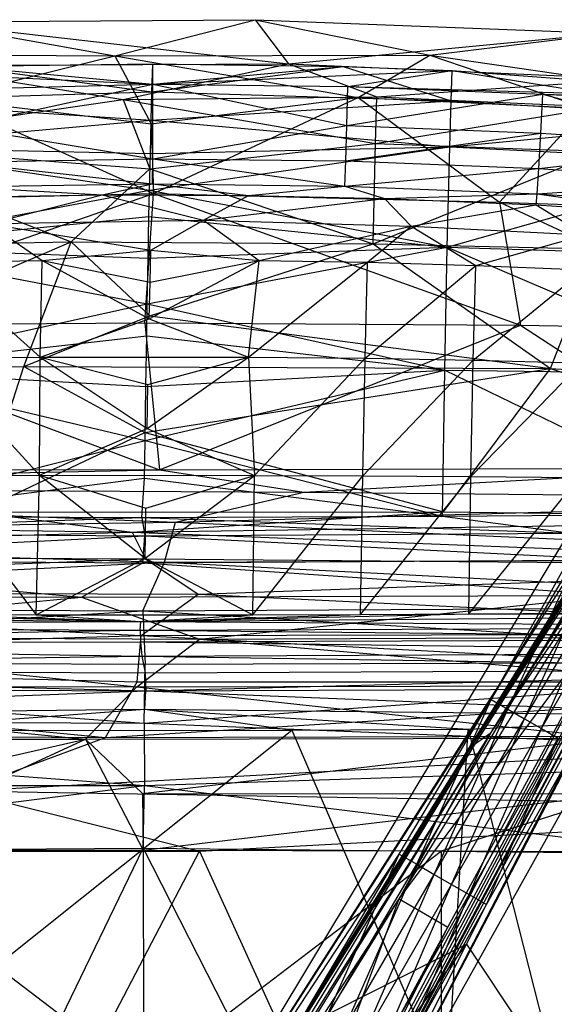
# Model space of a CAD drawing. Header units: inches. Extents: x -13.8 to 13.8, y -14.8 to 12.9.
# Tile 7 of 8: x -1 to 4.3, y 3.1 to 12.9. Entities that reach past the tile are written whole.
import ezdxf

# ---------------------------------------------------------------- set-up
doc = ezdxf.new("R2010")
doc.units = ezdxf.units.IN
doc.layers.get('0').update_dxf_attribs({"true_color": 0xc2ced6})

msp = doc.modelspace()

# ---------------------------------------------------------------- linework, layer by layer
at = {"color": 8, "true_color": 0x8c8177}
for p, q in [((-1.8859, 12.839), (1.3635, 12.8636)), ((-1.8859, 12.839), (-0.0228, 12.5066)), ((-1.8859, 12.839), (1.692, 12.4288)), ((-0.0228, 12.5066), (1.3635, 12.8636)), ((1.3635, 12.8636), (1.692, 12.4288)), ((1.3635, 12.8636), (3.0887, 12.513)), ((1.3635, 12.8636), (4.8367, 12.7292)), ((1.692, 12.4288), (4.8367, 12.7292)), ((3.0887, 12.513), (4.8367, 12.7292)), ((-2.8844, 12.5228), (-0.0228, 12.5066)), ((-1.7278, 12.0862), (-0.0228, 12.5066)), ((-0.0228, 12.5066), (3.0887, 12.513)), ((-0.0228, 12.5066), (0.3383, 11.8345)), ((-0.0228, 12.5066), (2.3823, 12.0942)), ((2.3823, 12.0942), (3.0887, 12.513)), ((3.0887, 12.513), (4.6282, 11.99)), ((3.0887, 12.513), (6.6397, 11.9997)), ((-2.6023, 12.3639), (0.3535, 12.2284)), ((-2.0691, 12.4119), (1.692, 12.4288)), ((-2.0691, 12.4119), (0.0609, 12.076)), ((-1.527, 12.4026), (0.3536, 12.4286)), ((-1.527, 12.4026), (0.3448, 12.1523)), ((-1.527, 12.4026), (0.3535, 12.2284)), ((0.0609, 12.076), (1.692, 12.4288)), ((0.3448, 12.1523), (0.3536, 12.4286)), ((0.3448, 12.1523), (2.2342, 12.4018)), ((0.3535, 12.2284), (0.3536, 12.4286)), ((0.3535, 12.2284), (2.2342, 12.4018)), ((0.3535, 12.2284), (3.3094, 12.3626)), ((0.3536, 12.4286), (2.2342, 12.4018)), ((1.692, 12.4288), (2.5658, 12.1016)), ((1.692, 12.4288), (5.0726, 12.2782)), ((2.2342, 12.4018), (3.2991, 12.0613)), ((2.2342, 12.4018), (3.3094, 12.3626)), ((2.2801, 12.203), (3.3094, 12.3626)), ((3.2991, 12.0613), (3.3094, 12.3626)), ((3.3094, 12.3626), (6.2476, 11.8865)), ((3.3094, 12.3626), (7.3917, 12.0557)), ((2.5658, 12.1016), (5.0726, 12.2782)), ((-3.498, 12.1287), (0.3535, 12.2284)), ((-1.563, 11.8067), (0.3535, 12.2284)), ((0.3523, 11.4886), (0.3535, 12.2284)), ((0.3535, 12.2284), (2.2695, 11.8197)), ((0.3535, 12.2284), (2.2801, 12.203)), ((2.2695, 11.8197), (2.2801, 12.203)), ((2.2801, 12.203), (4.2049, 12.1272)), ((2.2801, 12.203), (7.3917, 12.0557)), ((-2.9478, 11.6364), (0.0609, 12.076)), ((-2.6114, 12.0625), (0.3448, 12.1523)), ((-2.6114, 12.0625), (0.3369, 11.8699)), ((-1.7278, 12.0862), (0.3383, 11.8345)), ((-1.7278, 12.0862), (0.3609, 11.1475)), ((0.0609, 12.076), (2.5658, 12.1016)), ((0.0609, 12.076), (0.3244, 11.3924)), ((0.0609, 12.076), (2.5528, 11.6406)), ((0.3369, 11.8699), (0.3448, 12.1523)), ((0.3369, 11.8699), (3.2991, 12.0613)), ((0.3383, 11.8345), (2.3823, 12.0942)), ((0.3448, 12.1523), (3.2991, 12.0613)), ((0.3609, 11.1475), (2.3823, 12.0942)), ((2.2695, 11.8197), (4.2049, 12.1272)), ((2.3823, 12.0942), (3.7755, 11.0619)), ((2.3823, 12.0942), (4.6282, 11.99)), ((2.5528, 11.6406), (2.5658, 12.1016)), ((2.5658, 12.1016), (4.7773, 12.0038)), ((3.2856, 11.6071), (3.2991, 12.0613)), ((3.2991, 12.0613), (6.2476, 11.8865)), ((4.1841, 11.7435), (4.2049, 12.1272)), ((4.2049, 12.1272), (6.0963, 11.6164)), ((4.2049, 12.1272), (7.3917, 12.0557)), ((4.2049, 12.1272), (7.8624, 11.9741)), ((2.5528, 11.6406), (4.7773, 12.0038)), ((3.7755, 11.0619), (4.6282, 11.99)), ((-2.6229, 11.6083), (0.3369, 11.8699)), ((0.3286, 11.5431), (0.3369, 11.8699)), ((0.3369, 11.8699), (3.2856, 11.6071)), ((3.2856, 11.6071), (6.2476, 11.8865)), ((-1.563, 11.8067), (0.3523, 11.4886)), ((0.3383, 11.8345), (0.3609, 11.1475)), ((0.3523, 11.4886), (2.2695, 11.8197)), ((2.2592, 11.4692), (2.2695, 11.8197)), ((2.2695, 11.8197), (4.1841, 11.7435)), ((2.2592, 11.4692), (4.1841, 11.7435)), ((4.164, 11.3928), (4.1841, 11.7435)), ((4.1841, 11.7435), (6.0963, 11.6164)), ((-2.9478, 11.6364), (-0.4525, 10.6707)), ((-2.9478, 11.6364), (0.3244, 11.3924)), ((-2.6229, 11.6083), (0.3203, 11.1798)), ((-2.6229, 11.6083), (0.3286, 11.5431)), ((0.3203, 11.1798), (3.2856, 11.6071)), ((0.3244, 11.3924), (2.5528, 11.6406)), ((0.3286, 11.5431), (3.2856, 11.6071)), ((2.53, 10.6502), (2.5528, 11.6406)), ((2.5528, 11.6406), (4.764, 11.5597)), ((3.2614, 10.6189), (3.2856, 11.6071)), ((3.2856, 11.6071), (6.2339, 11.4608)), ((4.164, 11.3928), (6.0963, 11.6164)), ((-1.5543, 11.4575), (0.3523, 11.4886)), ((0.3203, 11.1798), (0.3286, 11.5431)), ((0.3511, 11.2416), (0.3523, 11.4886)), ((0.3523, 11.4886), (2.2509, 11.2207)), ((0.3523, 11.4886), (2.2592, 11.4692)), ((2.53, 10.6502), (4.764, 11.5597)), ((-1.5543, 11.4575), (0.3511, 11.2416)), ((-0.4525, 10.6707), (0.3244, 11.3924)), ((0.3244, 11.3924), (2.53, 10.6502)), ((2.2509, 11.2207), (2.2592, 11.4692)), ((2.2509, 11.2207), (4.164, 11.3928)), ((2.2592, 11.4692), (4.164, 11.3928)), ((3.2614, 10.6189), (6.2339, 11.4608)), ((4.1487, 11.1446), (4.164, 11.3928)), ((4.164, 11.3928), (6.0665, 11.2655)), ((-1.5485, 11.215), (0.3511, 11.2416)), ((-1.5485, 11.215), (-0.1484, 11.1342)), ((-0.1484, 11.1342), (0.3511, 11.2416)), ((0.3511, 11.2416), (1.2983, 11.1282)), ((0.3511, 11.2416), (2.2509, 11.2207)), ((1.2983, 11.1282), (2.2509, 11.2207)), ((2.2509, 11.2207), (2.6417, 11.099)), ((2.2509, 11.2207), (4.1487, 11.1446)), ((4.1487, 11.1446), (6.0665, 11.2655)), ((-3.3778, 9.8475), (0.3609, 11.1475)), ((-3.1397, 11.0634), (0.3609, 11.1475)), ((-2.6428, 10.6202), (0.3203, 11.1798)), ((-1.5465, 11.1102), (-0.1484, 11.1342)), ((-1.2726, 10.8489), (-0.1484, 11.1342)), ((-0.1484, 11.1342), (0.8537, 10.8827)), ((-0.1484, 11.1342), (1.2983, 11.1282)), ((0.2752, 9.8696), (0.3609, 11.1475)), ((0.3148, 10.9208), (0.3203, 11.1798)), ((0.3203, 11.1798), (3.2614, 10.6189)), ((0.3609, 11.1475), (3.7755, 11.0619)), ((0.3609, 11.1475), (3.9832, 9.8454)), ((0.8537, 10.8827), (1.2983, 11.1282)), ((0.8537, 10.8827), (2.6417, 11.099)), ((1.2983, 11.1282), (2.6417, 11.099)), ((2.6417, 11.099), (4.1487, 11.1446)), ((2.6417, 11.099), (2.9059, 10.8235)), ((2.6417, 11.099), (4.1401, 11.0344)), ((4.1401, 11.0344), (4.1487, 11.1446)), ((4.1487, 11.1446), (5.4814, 10.9525)), ((4.1487, 11.1446), (6.0439, 11.0179)), ((2.9059, 10.8235), (4.1401, 11.0344)), ((3.7755, 11.0619), (3.9832, 9.8454)), ((3.7755, 11.0619), (6.404, 10.9752)), ((3.7755, 11.0619), (6.4661, 9.8052)), ((4.1401, 11.0344), (4.6209, 10.7374)), ((4.1401, 11.0344), (5.4814, 10.9525)), ((-2.6428, 10.6202), (0.3148, 10.9208)), ((0.3065, 10.5072), (0.3148, 10.9208)), ((0.3148, 10.9208), (3.2614, 10.6189)), ((-1.2726, 10.8489), (0.8537, 10.8827)), ((-1.2726, 10.8489), (-0.7382, 10.4861)), ((-1.2726, 10.8489), (0.3343, 10.5893)), ((0.3343, 10.5893), (0.8537, 10.8827)), ((0.8537, 10.8827), (1.402, 10.4856)), ((0.8537, 10.8827), (2.9059, 10.8235)), ((1.402, 10.4856), (2.9059, 10.8235)), ((2.4718, 10.4677), (2.9059, 10.8235)), ((2.9059, 10.8235), (3.5414, 10.4375)), ((2.9059, 10.8235), (4.6209, 10.7374)), ((3.5414, 10.4375), (4.6209, 10.7374)), ((-4.2731, 10.5908), (-0.4525, 10.6707)), ((-3.3716, 9.421), (-0.4525, 10.6707)), ((-2.6428, 10.6202), (0.2983, 10.0575)), ((-2.6428, 10.6202), (0.3065, 10.5072)), ((-0.9204, 9.4376), (-0.4525, 10.6707)), ((-0.4525, 10.6707), (0.324, 9.9408)), ((-0.4525, 10.6707), (2.53, 10.6502)), ((0.2983, 10.0575), (3.2614, 10.6189)), ((0.3065, 10.5072), (3.2614, 10.6189)), ((0.324, 9.9408), (2.53, 10.6502)), ((2.53, 10.6502), (4.2805, 9.4205)), ((2.53, 10.6502), (4.7401, 10.6)), ((3.2372, 9.4019), (3.2614, 10.6189)), ((3.2614, 10.6189), (6.1835, 9.3647)), ((3.2614, 10.6189), (6.2088, 10.5256)), ((4.2805, 9.4205), (4.7401, 10.6)), ((-0.7382, 10.4861), (0.3343, 10.5893)), ((0.2983, 10.0575), (0.3065, 10.5072)), ((0.3266, 10.2725), (0.3343, 10.5893)), ((0.3343, 10.5893), (1.402, 10.4856)), ((-1.8081, 10.4686), (-0.7382, 10.4861)), ((-1.8081, 10.4686), (-0.7586, 9.5316)), ((-0.7586, 9.5316), (-0.7382, 10.4861)), ((-0.7382, 10.4861), (0.3176, 9.9088)), ((-0.7382, 10.4861), (0.3266, 10.2725)), ((0.3176, 9.9088), (1.402, 10.4856)), ((0.3266, 10.2725), (1.402, 10.4856)), ((1.298, 9.5324), (1.402, 10.4856)), ((1.298, 9.5324), (2.4718, 10.4677)), ((1.402, 10.4856), (2.4718, 10.4677)), ((2.4491, 9.5202), (2.4718, 10.4677)), ((2.4491, 9.5202), (3.5414, 10.4375)), ((2.4718, 10.4677), (3.5414, 10.4375)), ((3.5182, 9.5014), (3.5414, 10.4375)), ((3.5414, 10.4375), (4.6105, 10.3948)), ((3.5182, 9.5014), (4.6105, 10.3948)), ((0.3176, 9.9088), (0.3266, 10.2725)), ((-2.6626, 9.4031), (0.2983, 10.0575)), ((0.2928, 9.7411), (0.2983, 10.0575)), ((0.2983, 10.0575), (3.2372, 9.4019)), ((-0.9204, 9.4376), (0.324, 9.9408)), ((0.324, 9.9408), (4.2805, 9.4205)), ((-3.3778, 9.8475), (0.2752, 9.8696)), ((-3.3778, 9.8475), (0.4184, 8.4175)), ((-0.7586, 9.5316), (0.3176, 9.9088)), ((0.2752, 9.8696), (0.4184, 8.4175)), ((0.2752, 9.8696), (3.9832, 9.8454)), ((0.3176, 9.9088), (1.298, 9.5324)), ((0.4184, 8.4175), (3.9832, 9.8454)), ((3.9832, 9.8454), (6.1594, 8.4353)), ((3.9832, 9.8454), (6.4661, 9.8052)), ((-2.6626, 9.4031), (0.2928, 9.7411)), ((0.2845, 9.2421), (0.2928, 9.7411)), ((0.2928, 9.7411), (3.2372, 9.4019)), ((-1.8277, 9.5211), (-0.7586, 9.5316)), ((-0.7645, 8.3644), (-0.7586, 9.5316)), ((-0.7586, 9.5316), (1.298, 9.5324)), ((-0.7586, 9.5316), (0.2978, 8.8271)), ((-0.7586, 9.5316), (0.3054, 9.2623)), ((0.2978, 8.8271), (1.298, 9.5324)), ((0.3054, 9.2623), (1.298, 9.5324)), ((1.298, 9.5324), (1.3581, 8.364)), ((1.298, 9.5324), (2.4491, 9.5202)), ((-3.3716, 9.421), (-0.9204, 9.4376)), ((-1.8277, 9.5211), (-0.7645, 8.3644)), ((-1.3843, 7.9994), (-0.9204, 9.4376)), ((-0.9204, 9.4376), (0.2754, 8.7882)), ((-0.9204, 9.4376), (4.2805, 9.4205)), ((1.3581, 8.364), (2.4491, 9.5202)), ((2.4265, 8.3602), (2.4491, 9.5202)), ((2.4265, 8.3602), (3.5182, 9.5014)), ((2.4491, 9.5202), (3.5182, 9.5014)), ((3.4949, 8.3532), (3.5182, 9.5014)), ((3.4949, 8.3532), (4.5869, 9.474)), ((3.5182, 9.5014), (4.5869, 9.474)), ((-2.6626, 9.4031), (0.2763, 8.7075)), ((-2.6626, 9.4031), (0.2845, 9.2421)), ((0.2754, 8.7882), (4.2805, 9.4205)), ((0.2763, 8.7075), (3.2372, 9.4019)), ((0.2845, 9.2421), (3.2372, 9.4019)), ((3.2136, 7.9605), (3.2372, 9.4019)), ((3.2233, 8.0024), (4.2805, 9.4205)), ((3.2372, 9.4019), (6.1586, 7.9827)), ((3.2372, 9.4019), (6.1835, 9.3647)), ((4.2805, 9.4205), (8.551, 9.1123)), ((4.2805, 9.4205), (8.68, 7.9348)), ((0.2763, 8.7075), (0.2845, 9.2421)), ((0.2978, 8.8271), (0.3054, 9.2623)), ((-1.3843, 7.9994), (0.2754, 8.7882)), ((-0.7645, 8.3644), (0.2978, 8.8271)), ((0.2754, 8.7882), (3.2233, 8.0024)), ((0.2978, 8.8271), (1.3581, 8.364)), ((-2.6826, 7.9617), (0.2763, 8.7075)), ((0.2709, 8.3349), (0.2763, 8.7075)), ((0.2763, 8.7075), (3.2136, 7.9605)), ((-8.1396, 8.2462), (0.4184, 8.4175)), ((-5.6064, 8.4378), (0.4184, 8.4175)), ((-1.8473, 8.3611), (-0.7645, 8.3644)), ((-0.7992, 6.9869), (-0.7645, 8.3644)), ((-0.7645, 8.3644), (0.2767, 7.5472)), ((-0.7645, 8.3644), (0.2844, 8.0398)), ((-0.7645, 8.3644), (1.3581, 8.364)), ((0.2767, 7.5472), (1.3581, 8.364)), ((0.2844, 8.0398), (1.3581, 8.364)), ((0.4184, 8.4175), (6.1594, 8.4353)), ((0.4184, 8.4175), (1.8435, 8.199)), ((1.3424, 6.988), (1.3581, 8.364)), ((1.3581, 8.364), (2.4265, 8.3602)), ((1.8435, 8.199), (6.1594, 8.4353)), ((-2.6826, 7.9617), (0.2709, 8.3349)), ((-1.8473, 8.3611), (-0.7992, 6.9869)), ((0.2444, 7.948), (0.2709, 8.3349)), ((0.2709, 8.3349), (3.2136, 7.9605)), ((1.3424, 6.988), (2.4265, 8.3602)), ((2.4043, 6.9905), (2.4265, 8.3602)), ((2.4043, 6.9905), (3.4949, 8.3532)), ((2.4265, 8.3602), (3.4949, 8.3532)), ((3.4738, 6.9964), (3.4949, 8.3532)), ((3.4738, 6.9964), (4.5631, 8.3422)), ((3.4949, 8.3532), (4.5631, 8.3422)), ((-8.1396, 8.2462), (0.5757, 7.9012)), ((-8.1396, 8.2462), (1.8435, 8.199)), ((0.5757, 7.9012), (1.8435, 8.199)), ((1.8435, 8.199), (8.6982, 8.1258)), ((0.5757, 7.9012), (8.6982, 8.1258)), ((-1.3843, 7.9994), (3.2233, 8.0024)), ((-1.3843, 7.9994), (0.1476, 7.8018)), ((0.1476, 7.8018), (3.2233, 8.0024)), ((0.2767, 7.5472), (0.2844, 8.0398)), ((3.2136, 7.9605), (6.1586, 7.9827)), ((3.2233, 8.0024), (8.68, 7.9348)), ((-8.1707, 7.7685), (0.5757, 7.9012)), ((-8.1305, 7.9406), (0.1476, 7.8018)), ((-4.0444, 7.7939), (0.2444, 7.948)), ((-2.6826, 7.9617), (0.2444, 7.948)), ((0.1476, 7.8018), (8.68, 7.9348)), ((0.2444, 7.948), (3.2136, 7.9605)), ((0.2444, 7.948), (0.275, 7.7682)), ((0.2444, 7.948), (4.4857, 7.7916)), ((0.4685, 7.5067), (0.5757, 7.9012)), ((0.5757, 7.9012), (8.7084, 7.543)), ((3.2136, 7.9605), (4.4857, 7.7916)), ((-8.1579, 7.586), (0.1476, 7.8018)), ((-4.0444, 7.7939), (0.275, 7.7682)), ((0.1476, 7.8018), (0.2816, 7.5393)), ((0.1476, 7.8018), (8.7098, 7.4698)), ((0.275, 7.7682), (4.4857, 7.7916)), ((-8.1707, 7.7685), (0.4685, 7.5067)), ((-4.4123, 7.5315), (0.275, 7.7682)), ((0.2548, 7.5012), (0.275, 7.7682)), ((0.275, 7.7682), (4.977, 7.5301)), ((-8.1579, 7.586), (0.2816, 7.5393)), ((-8.1986, 7.071), (0.4685, 7.5067)), ((-8.1775, 7.2169), (0.2816, 7.5393)), ((-4.4123, 7.5315), (-0.3519, 7.1604)), ((-4.4123, 7.5315), (0.2548, 7.5012)), ((-0.7992, 6.9869), (0.2767, 7.5472)), ((-0.3519, 7.1604), (0.2548, 7.5012)), ((0.2548, 7.5012), (4.977, 7.5301)), ((0.2548, 7.5012), (4.9472, 7.1804)), ((0.2555, 7.0253), (0.4685, 7.5067)), ((0.2767, 7.5472), (1.3424, 6.988)), ((0.2816, 7.5393), (0.8005, 7.1918)), ((0.2816, 7.5393), (8.7098, 7.4698)), ((0.4685, 7.5067), (8.7084, 7.543)), ((0.4685, 7.5067), (8.7374, 7.0754)), ((0.8005, 7.1918), (8.7098, 7.4698)), ((-8.1775, 7.2169), (0.2368, 6.7811)), ((-8.1775, 7.2169), (0.8005, 7.1918)), ((-7.3784, 7.2008), (-0.3519, 7.1604)), ((-4.573, 6.77), (-0.3519, 7.1604)), ((-0.3519, 7.1604), (4.9472, 7.1804)), ((-0.3519, 7.1604), (0.8143, 6.7474)), ((0.2368, 6.7811), (0.8005, 7.1918)), ((0.8005, 7.1918), (8.7369, 6.8065)), ((0.8143, 6.7474), (4.9472, 7.1804)), ((-8.215, 6.5346), (0.2555, 7.0253)), ((-8.1986, 7.071), (0.2555, 7.0253)), ((0.2555, 7.0253), (8.7374, 7.0754)), ((0.2555, 7.0253), (0.2767, 6.4985)), ((0.2555, 7.0253), (8.752, 6.5235)), ((3.4738, 6.9964), (5.6071, 7.0089)), ((-7.9108, 6.8723), (0.2353, 6.9221)), ((-7.8927, 6.9867), (0.2353, 6.9221)), ((-2.9365, 6.9978), (0.2353, 6.9221)), ((-1.867, 6.9914), (-0.7992, 6.9869)), ((-1.867, 6.9914), (0.2353, 6.9221)), ((-0.7992, 6.9869), (1.3424, 6.988)), ((-0.7992, 6.9869), (0.2353, 6.9221)), ((0.2292, 6.8349), (0.2353, 6.9221)), ((0.2353, 6.9221), (3.4738, 6.9964)), ((0.2353, 6.9221), (2.4043, 6.9905)), ((0.2353, 6.9221), (8.4284, 6.989)), ((0.2353, 6.9221), (1.3424, 6.988)), ((0.2353, 6.9221), (8.4482, 6.8688)), ((1.3424, 6.988), (2.4043, 6.9905)), ((2.4043, 6.9905), (3.4738, 6.9964)), ((3.4738, 6.9964), (8.4284, 6.989)), ((-7.9215, 6.7036), (0.2292, 6.8349)), ((-7.9108, 6.8723), (0.2292, 6.8349)), ((0.2292, 6.8349), (8.4482, 6.8688)), ((0.2292, 6.8349), (0.2314, 6.7191)), ((0.2292, 6.8349), (8.4509, 6.7551)), ((0.2368, 6.7811), (8.7369, 6.8065)), ((-8.2042, 6.5403), (0.2368, 6.7811)), ((-7.9215, 6.7036), (0.2314, 6.7191)), ((-4.573, 6.77), (0.1936, 6.2749)), ((-4.573, 6.77), (0.8143, 6.7474)), ((0.1936, 6.2749), (0.8143, 6.7474)), ((0.1996, 6.324), (0.2368, 6.7811)), ((0.2314, 6.7191), (8.4509, 6.7551)), ((0.2314, 6.7191), (0.244, 6.5791)), ((0.2314, 6.7191), (8.4551, 6.6167)), ((0.2368, 6.7811), (8.7515, 6.3257)), ((0.8143, 6.7474), (6.1514, 6.7693)), ((0.8143, 6.7474), (6.1501, 6.2877)), ((-7.9215, 6.7036), (0.244, 6.5791)), ((0.244, 6.5791), (8.4551, 6.6167)), ((-8.215, 6.5346), (0.2678, 5.9184)), ((-8.215, 6.5346), (0.2767, 6.4985)), ((-8.2042, 6.5403), (-0.1131, 5.775)), ((-8.2042, 6.5403), (0.1996, 6.324)), ((-7.9301, 6.4533), (0.244, 6.5791)), ((0.244, 6.5791), (0.2765, 6.4147)), ((0.244, 6.5791), (8.464, 6.45)), ((0.2678, 5.9184), (8.752, 6.5235)), ((0.2767, 6.4985), (8.752, 6.5235)), ((-7.9301, 6.4533), (0.2765, 6.4147)), ((-7.9301, 6.4533), (0.2838, 6.2373)), ((0.2678, 5.9184), (0.2767, 6.4985)), ((0.2765, 6.4147), (8.464, 6.45)), ((0.2838, 6.2373), (8.464, 6.45)), ((-0.1131, 5.775), (8.7515, 6.3257)), ((-0.1131, 5.775), (0.1996, 6.324)), ((0.1996, 6.324), (8.7515, 6.3257)), ((0.2765, 6.4147), (0.2838, 6.2373)), ((-7.938, 6.2747), (0.2838, 6.2373)), ((-5.8371, 5.9932), (0.2838, 6.2373)), ((-5.6337, 6.2902), (-0.3121, 5.758)), ((-5.6337, 6.2902), (0.1936, 6.2749)), ((-0.3121, 5.758), (0.1936, 6.2749)), ((0.1936, 6.2749), (6.1501, 6.2877)), ((0.1936, 6.2749), (4.8526, 5.7708)), ((0.2728, 6.0537), (0.2838, 6.2373)), ((0.2838, 6.2373), (8.4704, 6.2688)), ((0.2838, 6.2373), (6.3901, 5.9918)), ((-5.8371, 5.9932), (0.2728, 6.0537)), ((-2.5964, 5.8447), (0.2728, 6.0537)), ((0.2728, 6.0537), (1.7256, 5.8473)), ((0.2728, 6.0537), (3.4687, 5.8571)), ((0.2728, 6.0537), (6.3901, 5.9918)), ((-8.234, 5.9386), (0.2678, 5.9184)), ((-8.234, 5.9386), (0.2701, 5.2997)), ((3.4687, 5.8571), (6.3901, 5.9918)), ((-8.2316, 5.8381), (-0.1131, 5.775)), ((-2.6779, 2.3332), (1.7256, 5.8473)), ((-2.5964, 5.8447), (1.7256, 5.8473)), ((0.2678, 5.9184), (0.2701, 5.2997)), ((0.2678, 5.9184), (8.7758, 5.5774)), ((1.7256, 5.8473), (3.4687, 5.8571)), ((1.7256, 5.8473), (3.2604, 2.2932)), ((3.2604, 2.2932), (3.4687, 5.8571)), ((3.4687, 5.8571), (4.5342, 1.6625)), ((-5.6343, 5.7641), (-0.3121, 5.758)), ((-2.6902, 4.6586), (-0.3121, 5.758)), ((-2.6902, 5.2213), (-0.3121, 5.758)), ((-1.5477, 5.247), (8.7684, 5.8009)), ((-1.5477, 5.247), (-0.1131, 5.775)), ((-0.3121, 5.758), (4.8526, 5.7708)), ((-0.3121, 5.758), (0.2522, 5.2211)), ((-0.3121, 5.758), (0.2582, 4.6634)), ((-0.1131, 5.775), (8.7684, 5.8009)), ((0.2522, 5.2211), (4.8526, 5.7708)), ((0.2701, 5.2997), (8.7758, 5.5774)), ((-8.249, 5.3001), (0.2701, 5.2997)), ((-4.9912, 4.6425), (0.2701, 5.2997)), ((0.2585, 4.6834), (0.2701, 5.2997)), ((0.2701, 5.2997), (5.7411, 4.6282)), ((-1.5477, 5.247), (0.814, 4.6532)), ((-1.5477, 5.247), (8.7834, 5.0759)), ((0.2522, 5.2211), (0.2582, 4.6634)), ((0.2522, 5.2211), (4.9608, 5.2205)), ((0.2582, 4.6634), (4.9608, 5.2205)), ((3.204, 4.6574), (4.9608, 5.2205)), ((0.814, 4.6532), (8.7834, 5.0759)), ((-4.9912, 4.6425), (0.2585, 4.6834)), ((-2.3832, -0.779), (0.2585, 4.6834)), ((0.2585, 4.6834), (2.9042, -0.5205)), ((0.2585, 4.6834), (5.7411, 4.6282)), ((-4.967, 4.6518), (0.814, 4.6532)), ((-2.6902, 4.6586), (0.2582, 4.6634)), ((-2.6902, 4.6586), (0.26, 2.415)), ((-2.1171, -0.9589), (0.814, 4.6532)), ((0.2582, 4.6634), (0.26, 2.415)), ((0.2582, 4.6634), (3.204, 4.6574)), ((0.26, 2.415), (3.204, 4.6574)), ((0.814, 4.6532), (3.2746, -0.7508)), ((3.2036, 0.7914), (3.204, 4.6574)), ((3.204, 4.6574), (6.1483, 4.6396))]:
    msp.add_line(p, q, dxfattribs=at)
at = {"color": 18, "true_color": 0x000000}
for p, q in [((0.1219, 0.5756), (6.7416, 10.9434)), ((0.1503, 0.3031), (6.7416, 10.9434)), ((3.4824, 5.6568), (6.7416, 10.9434)), ((3.4824, 5.6568), (6.7931, 10.9344)), ((3.541, 5.7151), (6.8593, 10.9077)), ((3.6935, 5.8245), (6.8593, 10.9077)), ((0.1219, 0.5756), (6.2751, 10.8136)), ((3.6935, 5.8245), (6.9127, 10.8787)), ((3.6949, 6.1502), (6.2751, 10.8136)), ((1.2156, -0.3117), (7.1602, 10.7011)), ((1.3261, -0.0657), (7.0671, 10.7877)), ((1.3872, 0.2366), (7.0671, 10.7877)), ((1.4029, 0.1747), (7.0671, 10.7877)), ((1.4653, -0.2027), (7.1602, 10.7011)), ((3.4824, 5.6568), (6.5749, 10.58)), ((3.541, 5.7151), (6.5749, 10.58)), ((1.4653, -0.2027), (7.28, 10.2319)), ((1.2156, -0.3117), (6.1049, 8.8489)), ((1.3261, -0.0657), (6.1049, 8.8489)), ((2.3338, 1.8065), (6.1049, 8.8489)), ((3.6949, 6.1502), (4.6028, 7.677)), ((3.8601, 6.0546), (4.6028, 7.677)), ((3.8601, 6.0546), (4.7608, 7.5855)), ((4.0252, 5.959), (4.7608, 7.5855)), ((2.7852, 4.1835), (4.8489, 7.5311)), ((3.6935, 5.8245), (4.8489, 7.5311)), ((4.0252, 5.959), (4.9187, 7.4941)), ((4.1903, 5.8634), (4.9187, 7.4941)), ((4.1903, 5.8634), (5.0767, 7.4027)), ((1.3872, 0.2366), (5.1435, 7.3606)), ((2.7852, 4.1835), (5.1435, 7.3606)), ((3.2681, 3.9039), (5.1435, 7.3606)), ((0.1219, 0.5756), (3.6949, 6.1502)), ((2.787, 4.6234), (3.6949, 6.1502)), ((2.9593, 4.5237), (3.6949, 6.1502)), ((3.6949, 6.1502), (3.8601, 6.0546)), ((2.9593, 4.5237), (3.8601, 6.0546)), ((3.1317, 4.4239), (3.8601, 6.0546)), ((3.8601, 6.0546), (4.0252, 5.959)), ((3.1317, 4.4239), (4.0252, 5.959)), ((3.304, 4.3241), (4.0252, 5.959)), ((4.0252, 5.959), (4.1903, 5.8634)), ((3.304, 4.3241), (4.1903, 5.8634)), ((3.4764, 4.2243), (4.1903, 5.8634)), ((4.1903, 5.8634), (4.3555, 5.7678)), ((0.505, 0.7312), (3.6935, 5.8245)), ((0.5406, 0.7285), (3.6935, 5.8245)), ((2.7852, 4.1835), (3.6935, 5.8245)), ((3.4764, 4.2243), (4.3555, 5.7678)), ((3.541, 5.7151), (3.6935, 5.8245)), ((3.6487, 4.1246), (4.3555, 5.7678)), ((0.1503, 0.3031), (3.4824, 5.6568)), ((0.2889, 0.4958), (3.541, 5.7151)), ((0.2889, 0.4958), (3.4824, 5.6568)), ((0.505, 0.7312), (3.541, 5.7151)), ((1.4653, -0.2027), (4.5206, 5.6722)), ((3.4824, 5.6568), (3.541, 5.7151)), ((3.6487, 4.1246), (4.5206, 5.6722)), ((0.1219, 0.5756), (2.787, 4.6234)), ((1.8791, 3.0967), (2.787, 4.6234)), ((2.0586, 2.9927), (2.787, 4.6234)), ((2.787, 4.6234), (2.9593, 4.5237)), ((2.0586, 2.9927), (2.9593, 4.5237)), ((2.2382, 2.8888), (2.9593, 4.5237)), ((2.9593, 4.5237), (3.1317, 4.4239)), ((2.2382, 2.8888), (3.1317, 4.4239)), ((2.4177, 2.7848), (3.1317, 4.4239)), ((3.1317, 4.4239), (3.304, 4.3241)), ((2.4177, 2.7848), (3.304, 4.3241)), ((2.5972, 2.6809), (3.304, 4.3241)), ((3.304, 4.3241), (3.4764, 4.2243)), ((0.5406, 0.7285), (2.7852, 4.1835)), ((0.7214, 0.8359), (2.7852, 4.1835)), ((1.3927, 0.4473), (2.7852, 4.1835)), ((2.5972, 2.6809), (3.4764, 4.2243)), ((2.7768, 2.577), (3.4764, 4.2243)), ((2.7852, 4.1835), (3.2681, 3.9039)), ((3.4764, 4.2243), (3.6487, 4.1246)), ((1.4653, -0.2027), (3.6487, 4.1246)), ((2.7768, 2.577), (3.6487, 4.1246)), ((1.3872, 0.2366), (3.2681, 3.9039)), ((1.3927, 0.4473), (3.2681, 3.9039)), ((0.2746, 2.1344), (3.4501, 3.7331)), ((1.5713, 1.1695), (3.4501, 3.7331)), ((3.4501, 3.7331), (4.0846, 2.7837))]:
    msp.add_line(p, q, dxfattribs=at)

doc.saveas('drawing.dxf')
